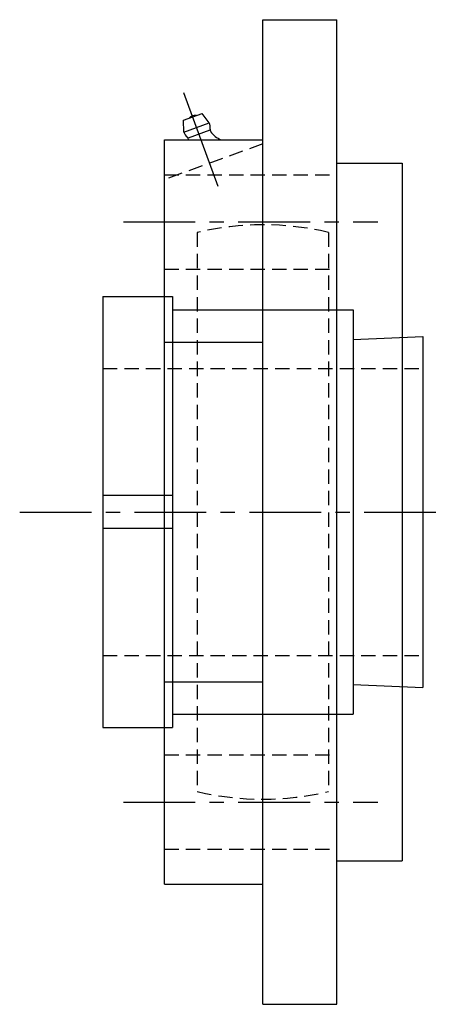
# Model space of a CAD drawing. Extents: x -130 to 273, y -130 to 273.
# Tile 9 of 9: x 170 to 273, y -120 to 120. Entities that reach past the tile are written whole.
import ezdxf

# ---------------------------------------------------------------- set-up
doc = ezdxf.new("R2010")
doc.units = 0
doc.header["$LTSCALE"] = 14
doc.linetypes.add('CENTER', pattern=[2, 1.25, -0.25, 0.25, -0.25])
doc.linetypes.add('HIDDEN', pattern=[0.375, 0.25, -0.125])
doc.layers.get('0').update_dxf_attribs({"linetype": 'CONTINUOUS'})
doc.layers.add('CENTER', color=1, linetype='CENTER')
doc.layers.add('HIDDEN', color=3, linetype='HIDDEN')

msp = doc.modelspace()

# ---------------------------------------------------------------- linework, layer by layer
for p, q in [((229.3, -120), (229.3, 120)), ((229.3, 120), (247.3, 120)), ((247.3, -120), (247.3, 120)), ((209.96, 95.47), (214.47, 97.11)), ((216.24, 94.88), (214.47, 97.11)), ((210.04, 92.62), (209.96, 95.47)), ((210.04, 92.62), (216.24, 94.88)), ((216.37, 93.07), (211.1, 91.15)), ((205.3, -90.71), (205.3, 90.71)), ((205.3, 90.71), (229.3, 90.71)), ((247.3, 85), (263.3, 85)), ((263.3, 85), (263.3, -85)), ((190.3, 52.5), (190.3, -52.5)), ((190.3, 52.5), (207.3, 52.5)), ((207.3, 52.5), (207.3, -52.5)), ((207.3, 49.25), (251.3, 49.25)), ((251.3, 49.25), (251.3, -49.25)), ((205.3, 41.36), (229.3, 41.36)), ((251.3, 42.04), (268.3, 42.75)), ((268.3, 42.75), (268.3, -42.75)), ((207.3, 4), (190.3, 4)), ((207.3, -4), (190.3, -4)), ((205.3, -41.36), (229.3, -41.36)), ((251.3, -42.04), (268.3, -42.75)), ((207.3, -49.25), (251.3, -49.25)), ((190.3, -52.5), (207.3, -52.5)), ((247.3, -85), (263.3, -85)), ((205.3, -90.71), (229.3, -90.71)), ((229.3, -120), (247.3, -120))]:
    msp.add_line(p, q)
for centre, radius, start, end in [((212.65, 95.08), 1.59, 74.1961, 145.8039), ((213.14, 93.75), 3.3, 352.9467, 20), ((213.14, 93.75), 3.3, 200, 227.0533), ((210.34, 90.75), 0.8, 4.7843, 47.0533), ((217.21, 93.25), 0.8, 172.9467, 215.2157), ((221.45, 96.24), 6, 215.2157, 247.2616), ((205.16, 90.31), 6, 3.7876, 4.7843)]:
    msp.add_arc(centre, radius, start, end)
at = {"layer": 'CENTER', "linetype": 'CONTINUOUS'}
msp.add_line((218.37, 79.37), (210.06, 102.21), dxfattribs=at)
at = {"layer": 'CENTER'}
for p, q in [((229.3, -80), (229.3, 80)), ((195.3, 70.71), (257.3, 70.71)), ((170, 0), (273.3, 0)), ((195.3, -70.71), (257.3, -70.71))]:
    msp.add_line(p, q, dxfattribs=at)
at = {"layer": 'HIDDEN'}
for p, q in [((229.3, 89.74), (205.3, 81)), ((205.3, 82.21), (247.3, 82.21)), ((213.3, 68.15), (213.3, -68.15)), ((245.3, 68.15), (245.3, -68.15)), ((205.3, 59.21), (247.3, 59.21)), ((190.3, 35), (268.3, 35)), ((190.3, -35), (268.3, -35)), ((205.3, -59.21), (247.3, -59.21)), ((205.3, -82.21), (247.3, -82.21))]:
    msp.add_line(p, q, dxfattribs=at)
for start, end in [(76.787, 103.213), (256.787, 283.213)]:
    msp.add_arc((229.3, 0), 70, start, end, dxfattribs=at)

doc.saveas('drawing.dxf')
